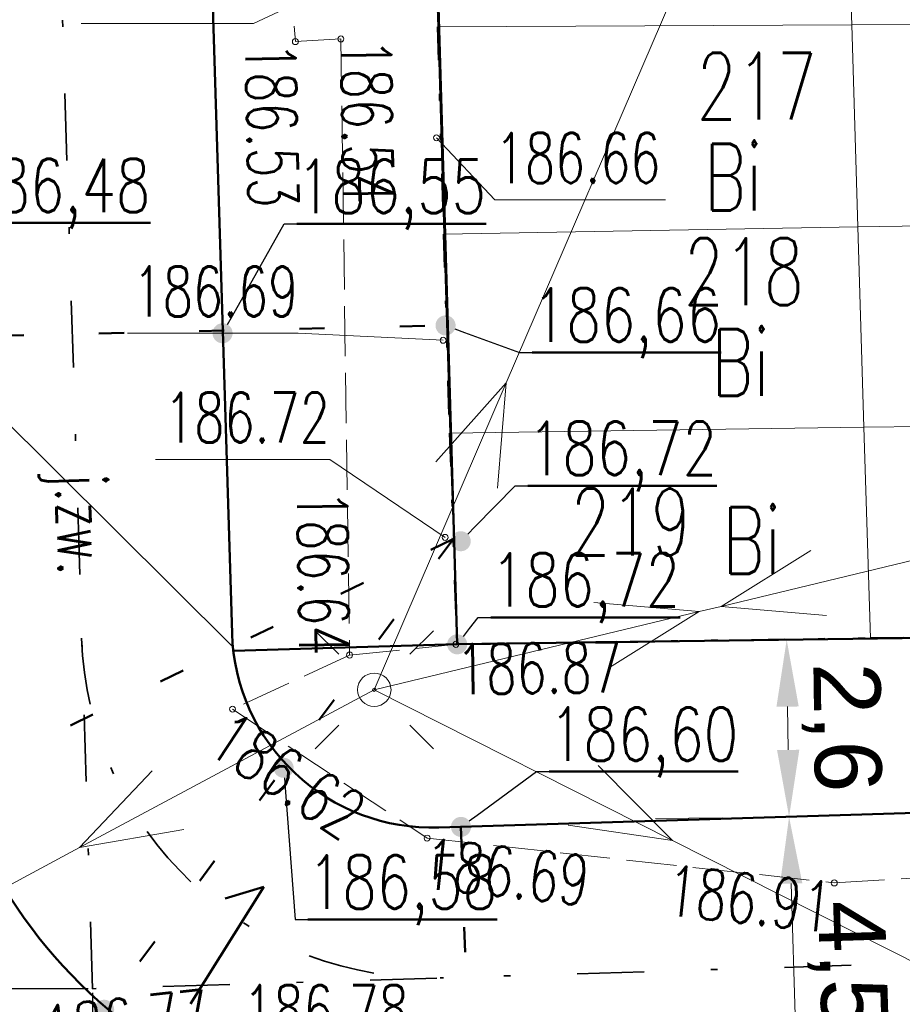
# Model space of a CAD drawing. Header units: metres. Extents: x 0 to 7425707, y -302 to 5720571.
# Tile 28 of 50: x 7425311 to 7425325, y 5720464 to 5720479. Entities that reach past the tile are written whole.
import ezdxf
from ezdxf import colors
from ezdxf.entities.mleader import LeaderData, LeaderLine
from ezdxf.enums import TextEntityAlignment as Align
from ezdxf.math import Vec2, Vec3

# ---------------------------------------------------------------- set-up
doc = ezdxf.new("R2010")
doc.units = ezdxf.units.M
doc.header["$LTSCALE"] = 0.5
doc.header["$PDMODE"] = 33
doc.header["$PDSIZE"] = 0.3
for name, pattern in [('1', [0]), ('13', [4, 1, -1, 0, -1, 0, -1]), ('1_12', [3, 1, -1, 0, -1]), ('1_EGBU_A', [0]), ('1_OTKJ', [2, 1.5, -0.5]), ('1_OTKU', [2, 1.5, -0.5]), ('1_SUEP_A', [0]), ('EGBB02', [2, 0.5, -1.5])]:
    doc.linetypes.add(name, pattern=pattern)
doc.layers.get('0').update_dxf_attribs({"color": 250, "linetype": 'CONTINUOUS', "lineweight": 100})
doc.layers.get('Defpoints').update_dxf_attribs({"linetype": 'CONTINUOUS'})
for name, color, linetype, lineweight in [('DZIALKI_L_0', 7, '1', 18), ('EGBB_L_0', 7, '1_EGBU_A', 50), ('granica_PD', 6, '13', 50), ('H_WJAZDY_GARAZ_T_0', 7, 'CONTINUOUS', 18), ('kraweznik', 1, '1', 50), ('NUMERY_DZIALEK_T_0', 7, 'CONTINUOUS', 18), ('OTK_E_T_0', 7, 'CONTINUOUS', 0), ('OTK_L_0', 7, '1_OTKJ', 18), ('OTK_L_4', 7, '1_OTKU', 18), ('OTR_T_0', 7, 'CONTINUOUS', 18), ('SUE_T_3', 7, 'CONTINUOUS', 18), ('SUE_T_3_T_0', 7, 'CONTINUOUS', 18), ('SUEP_L_0', 1, '1_SUEP_A', 18), ('SUP_T_2', 7, 'CONTINUOUS', 18)]:
    doc.layers.add(name, color=color, linetype=linetype, lineweight=lineweight)
doc.layers.add('NUMERY_UZYTKOW_T_0', color=7, linetype='CONTINUOUS', lineweight=18, true_color=0x008000)
doc.styles.add('PZT_1_500', font='arial.ttf')
doc.styles.get("Standard").update_dxf_attribs({"font": 'Simplex.SHX', "width": 0.75})
doc.dimstyles.new('PZT_1_500', dxfattribs={"dimtxt": 1, "dimasz": 1, "dimexe": 1, "dimexo": 2, "dimgap": 0.2, "dimtad": 1, "dimdec": 1, "dimzin": 1, "dimtxsty": 'PZT_1_500', "dimcen": 2.5, "dimclrd": 3, "dimclre": 3, "dimclrt": 3, "dimazin": 0, "dimtfac": 1, "dimtdec": 1, "dimtmove": 0, "dimatfit": 3, "dimfxl": 1, "dimfxlon": 1, "dimlwd": 18, "dimlwe": 18, "dimarcsym": 0})
doc.dimstyles.get("Standard").update_dxf_attribs({"dimtxt": 1, "dimasz": 1, "dimexe": 1, "dimexo": 1, "dimgap": 1, "dimtad": 1, "dimtxsty": 'Standard', "dimcen": 2.5, "dimadec": 0, "dimazin": 0, "dimtfac": 1, "dimtmove": 0, "dimatfit": 3, "dimfxl": 1, "dimarcsym": 0})

# ---------------------------------------------------------------- blocks, each defined once
blk = doc.blocks.new('1_OTRS')
at = {"linetype": 'Continuous'}
blk.add_circle((0, 0), 0.045, dxfattribs=at)
blk = doc.blocks.new('1_SUPP')
at = {"linetype": 'Continuous'}
blk.add_circle((0, 0), 0.25, dxfattribs=at)
blk = doc.blocks.new('1_SUEO_W')
at = {"linetype": 'Continuous'}
for p, q in [((-0.53035, 0.53035), (-0.8839, 0.8839)), ((0.53035, 0.53035), (0.8839, 0.8839)), ((-0.53035, -0.53035), (-0.8839, -0.8839)), ((0.53035, -0.53035), (0.8839, -0.8839))]:
    blk.add_line(p, q, dxfattribs=at)
blk.add_circle((0, 0), 0.025, dxfattribs=at)
blk = doc.blocks.new('*D863')
at = {"layer": 'Defpoints', "color": 0, "linetype": 'Continuous'}
for p in [(7425372.554, 5720507.935), (7425388.546, 5720507.922), (0, 0)]:
    blk.add_point(p, dxfattribs=at)
at = {"layer": 'kraweznik', "color": 0, "linetype": '1', "lineweight": -2}
for p, q in [((7425372.617, 5720507.935), (7425385.346, 5720507.935)), ((7425385.346, 5720507.935), (7425386.946, 5720507.922)), ((7425386.946, 5720507.922), (7425388.546, 5720507.922))]:
    blk.add_line(p, q, dxfattribs=at)
at = {"layer": 'kraweznik', "color": 0, "linetype": 'Continuous', "lineweight": 18, "insert": (7425391.278, 5720507.922), "char_height": 0.8, "attachment_point": 5}
blk.add_mtext('\\A1;5720507.94', dxfattribs=at)
blk = doc.blocks.new('*D859')
at = {"layer": 'Defpoints', "color": 0, "linetype": 'Continuous'}
for p in [(7425306.251, 5720539.77), (7425315.078, 5720539.753), (0, 0)]:
    blk.add_point(p, dxfattribs=at)
at = {"layer": 'kraweznik', "color": 0, "linetype": '1', "lineweight": -2}
for p, q in [((7425307.851, 5720539.77), (7425306.251, 5720539.77)), ((7425309.451, 5720539.753), (7425307.851, 5720539.77)), ((7425315.015, 5720539.753), (7425309.451, 5720539.753))]:
    blk.add_line(p, q, dxfattribs=at)
at = {"layer": 'kraweznik', "color": 0, "linetype": 'Continuous', "lineweight": 18, "insert": (7425303.532, 5720539.77), "char_height": 0.8, "attachment_point": 5}
blk.add_mtext('\\A1;5720539.75', dxfattribs=at)
blk = doc.blocks.new('*D862')
at = {"layer": 'Defpoints', "color": 0, "linetype": 'Continuous'}
for p in [(7425372.559, 5720507.933), (7425372.582, 5720499.481), (0, 0)]:
    blk.add_point(p, dxfattribs=at)
at = {"layer": 'kraweznik', "color": 0, "linetype": '1', "lineweight": -2}
for p, q in [((7425372.559, 5720507.87), (7425372.559, 5720502.681)), ((7425372.559, 5720502.681), (7425372.582, 5720501.081)), ((7425372.582, 5720501.081), (7425372.582, 5720499.481))]:
    blk.add_line(p, q, dxfattribs=at)
at = {"layer": 'kraweznik', "color": 0, "linetype": 'Continuous', "lineweight": 18, "insert": (7425372.582, 5720496.776), "char_height": 0.8, "attachment_point": 5, "rotation": 90}
blk.add_mtext('\\A1;7425372.56', dxfattribs=at)
blk = doc.blocks.new('*D858')
at = {"layer": 'Defpoints', "color": 0, "linetype": 'Continuous'}
for p in [(7425313.97, 5720548.332), (7425315.075, 5720539.82), (0, 0)]:
    blk.add_point(p, dxfattribs=at)
at = {"layer": 'kraweznik', "color": 0, "linetype": '1', "lineweight": -2}
for p, q in [((7425313.97, 5720546.732), (7425313.97, 5720548.332)), ((7425315.075, 5720545.132), (7425313.97, 5720546.732)), ((7425315.075, 5720539.883), (7425315.075, 5720545.132))]:
    blk.add_line(p, q, dxfattribs=at)
at = {"layer": 'kraweznik', "color": 0, "linetype": 'Continuous', "lineweight": 18, "insert": (7425313.97, 5720550.993), "char_height": 0.8, "attachment_point": 5, "rotation": 90}
blk.add_mtext('\\A1;7425315.08', dxfattribs=at)
blk = doc.blocks.new('*D857')
at = {"layer": 'Defpoints', "color": 0, "linetype": 'Continuous'}
for p in [(7425346.473, 5720546.48), (7425346.452, 5720522.385), (0, 0)]:
    blk.add_point(p, dxfattribs=at)
at = {"layer": 'kraweznik', "color": 0, "linetype": '1', "lineweight": -2}
for p, q in [((7425346.473, 5720544.88), (7425346.473, 5720546.48)), ((7425346.452, 5720543.28), (7425346.473, 5720544.88)), ((7425346.452, 5720522.448), (7425346.452, 5720543.28))]:
    blk.add_line(p, q, dxfattribs=at)
at = {"layer": 'kraweznik', "color": 0, "linetype": 'Continuous', "lineweight": 18, "insert": (7425346.473, 5720549.199), "char_height": 0.8, "attachment_point": 5, "rotation": 90}
blk.add_mtext('\\A1;7425346.45', dxfattribs=at)
blk = doc.blocks.new('*D860')
at = {"layer": 'Defpoints', "color": 0, "linetype": 'Continuous'}
for p in [(7425356.387, 5720540.25), (7425356.379, 5720516.89), (0, 0)]:
    blk.add_point(p, dxfattribs=at)
at = {"layer": 'kraweznik', "color": 0, "linetype": '1', "lineweight": -2}
for p, q in [((7425356.387, 5720538.65), (7425356.387, 5720540.25)), ((7425356.379, 5720537.05), (7425356.387, 5720538.65)), ((7425356.379, 5720516.952), (7425356.379, 5720537.05))]:
    blk.add_line(p, q, dxfattribs=at)
at = {"layer": 'kraweznik', "color": 0, "linetype": 'Continuous', "lineweight": 18, "insert": (7425356.387, 5720542.969), "char_height": 0.8, "attachment_point": 5, "rotation": 90}
blk.add_mtext('\\A1;7425356.38', dxfattribs=at)
blk = doc.blocks.new('*D861')
at = {"layer": 'Defpoints', "color": 0, "linetype": 'Continuous'}
for p in [(7425356.379, 5720516.89), (7425370.755, 5720516.917), (0, 0)]:
    blk.add_point(p, dxfattribs=at)
at = {"layer": 'kraweznik', "color": 0, "linetype": '1', "lineweight": -2}
for p, q in [((7425356.441, 5720516.89), (7425367.555, 5720516.89)), ((7425367.555, 5720516.89), (7425369.155, 5720516.917)), ((7425369.155, 5720516.917), (7425370.755, 5720516.917))]:
    blk.add_line(p, q, dxfattribs=at)
at = {"layer": 'kraweznik', "color": 0, "linetype": 'Continuous', "lineweight": 18, "insert": (7425373.402, 5720516.917), "char_height": 0.8, "attachment_point": 5}
blk.add_mtext('\\A1;5720516.89', dxfattribs=at)
blk = doc.blocks.new('*D864')
at = {"layer": 'Defpoints', "color": 0, "linetype": 'Continuous'}
for p in [(7425346.452, 5720522.385), (7425363.296, 5720522.396), (0, 0)]:
    blk.add_point(p, dxfattribs=at)
at = {"layer": 'kraweznik', "color": 0, "linetype": '1', "lineweight": -2}
for p, q in [((7425346.514, 5720522.385), (7425360.096, 5720522.385)), ((7425360.096, 5720522.385), (7425361.696, 5720522.396)), ((7425361.696, 5720522.396), (7425363.296, 5720522.396))]:
    blk.add_line(p, q, dxfattribs=at)
at = {"layer": 'kraweznik', "color": 0, "linetype": 'Continuous', "lineweight": 18, "insert": (7425366, 5720522.396), "char_height": 0.8, "attachment_point": 5}
blk.add_mtext('\\A1;5720522.39', dxfattribs=at)
blk = doc.blocks.new('*D869')
at = {"layer": 'Defpoints', "color": 0, "linetype": 'Continuous'}
for p in [(7425336.114, 5720464.764), (7425336.129, 5720452.838), (0, 0)]:
    blk.add_point(p, dxfattribs=at)
at = {"layer": 'kraweznik', "color": 0, "linetype": '1', "lineweight": -2}
for p, q in [((7425336.114, 5720464.702), (7425336.114, 5720456.038)), ((7425336.114, 5720456.038), (7425336.129, 5720454.438)), ((7425336.129, 5720454.438), (7425336.129, 5720452.838))]:
    blk.add_line(p, q, dxfattribs=at)
at = {"layer": 'kraweznik', "color": 0, "linetype": 'Continuous', "lineweight": 18, "insert": (7425336.129, 5720450.305), "char_height": 0.8, "attachment_point": 5, "rotation": 90}
blk.add_mtext('\\A1;7425336.11', dxfattribs=at)
blk = doc.blocks.new('*D870')
at = {"layer": 'Defpoints', "color": 0, "linetype": 'Continuous'}
for p in [(7425312.536, 5720464.037), (7425312.512, 5720452.345), (0, 0)]:
    blk.add_point(p, dxfattribs=at)
at = {"layer": 'kraweznik', "color": 0, "linetype": '1', "lineweight": -2}
for p, q in [((7425312.536, 5720463.974), (7425312.536, 5720455.545)), ((7425312.536, 5720455.545), (7425312.512, 5720453.945)), ((7425312.512, 5720453.945), (7425312.512, 5720452.345))]:
    blk.add_line(p, q, dxfattribs=at)
at = {"layer": 'kraweznik', "color": 0, "linetype": 'Continuous', "lineweight": 18, "insert": (7425312.512, 5720449.67), "char_height": 0.8, "attachment_point": 5, "rotation": 90}
blk.add_mtext('\\A1;7425312.54', dxfattribs=at)
blk = doc.blocks.new('*D871')
at = {"layer": 'Defpoints', "color": 0, "linetype": 'Continuous'}
for p in [(7425298.684, 5720464.072), (7425312.536, 5720464.037), (0, 0)]:
    blk.add_point(p, dxfattribs=at)
at = {"layer": 'kraweznik', "color": 0, "linetype": '1', "lineweight": -2}
for p, q in [((7425300.284, 5720464.072), (7425298.684, 5720464.072)), ((7425301.884, 5720464.037), (7425300.284, 5720464.072)), ((7425312.473, 5720464.037), (7425301.884, 5720464.037))]:
    blk.add_line(p, q, dxfattribs=at)
at = {"layer": 'kraweznik', "color": 0, "linetype": 'Continuous', "lineweight": 18, "insert": (7425295.951, 5720464.072), "char_height": 0.8, "attachment_point": 5}
blk.add_mtext('\\A1;5720464.04', dxfattribs=at)
blk = doc.blocks.new('*D872')
at = {"layer": 'Defpoints', "color": 0, "linetype": 'Continuous'}
for p in [(7425376.737, 5720465.474), (7425357.967, 5720465.439), (0, 0)]:
    blk.add_point(p, dxfattribs=at)
at = {"layer": 'kraweznik', "color": 0, "linetype": '1', "lineweight": -2}
for p, q in [((7425373.537, 5720465.439), (7425375.137, 5720465.474)), ((7425375.137, 5720465.474), (7425376.737, 5720465.474)), ((7425358.029, 5720465.439), (7425373.537, 5720465.439))]:
    blk.add_line(p, q, dxfattribs=at)
at = {"layer": 'kraweznik', "color": 0, "linetype": 'Continuous', "lineweight": 18, "insert": (7425379.47, 5720465.474), "char_height": 0.8, "attachment_point": 5}
blk.add_mtext('\\A1;5720465.44', dxfattribs=at)
blk = doc.blocks.new('*D873')
at = {"layer": 'Defpoints', "color": 0, "linetype": 'Continuous'}
for p in [(7425357.967, 5720465.439), (7425357.974, 5720452.683), (0, 0)]:
    blk.add_point(p, dxfattribs=at)
at = {"layer": 'kraweznik', "color": 0, "linetype": '1', "lineweight": -2}
for p, q in [((7425357.967, 5720465.376), (7425357.967, 5720455.883)), ((7425357.967, 5720455.883), (7425357.974, 5720454.283)), ((7425357.974, 5720454.283), (7425357.974, 5720452.683))]:
    blk.add_line(p, q, dxfattribs=at)
at = {"layer": 'kraweznik', "color": 0, "linetype": 'Continuous', "lineweight": 18, "insert": (7425357.974, 5720449.964), "char_height": 0.8, "attachment_point": 5, "rotation": 90}
blk.add_mtext('\\A1;7425357.97', dxfattribs=at)
blk = doc.blocks.new('*D876')
at = {"layer": 'Defpoints', "color": 0, "linetype": 'Continuous'}
for p in [(7425336.114, 5720464.764), (7425332.225, 5720463.807), (0, 0)]:
    blk.add_point(p, dxfattribs=at)
at = {"layer": 'kraweznik', "color": 0, "linetype": '1', "lineweight": -2}
for p, q in [((7425334.514, 5720464.764), (7425333.825, 5720463.807)), ((7425336.052, 5720464.764), (7425334.514, 5720464.764)), ((7425333.825, 5720463.807), (7425332.225, 5720463.807))]:
    blk.add_line(p, q, dxfattribs=at)
at = {"layer": 'kraweznik', "color": 0, "linetype": 'Continuous', "lineweight": 18, "insert": (7425329.521, 5720463.807), "char_height": 0.8, "attachment_point": 5}
blk.add_mtext('\\A1;5720464.76', dxfattribs=at)
blk = doc.blocks.new('*D879')
at = {"layer": 'Defpoints', "color": 0, "linetype": 'Continuous'}
for p in [(7425334.975, 5720501.654), (7425325.676, 5720501.48), (0, 0)]:
    blk.add_point(p, dxfattribs=at)
at = {"layer": 'kraweznik', "color": 0, "linetype": '1', "lineweight": -2}
for p, q in [((7425328.876, 5720501.654), (7425327.276, 5720501.48)), ((7425334.913, 5720501.654), (7425328.876, 5720501.654)), ((7425327.276, 5720501.48), (7425325.676, 5720501.48))]:
    blk.add_line(p, q, dxfattribs=at)
at = {"layer": 'kraweznik', "color": 0, "linetype": 'Continuous', "lineweight": 18, "insert": (7425323.015, 5720501.48), "char_height": 0.8, "attachment_point": 5}
blk.add_mtext('\\A1;5720501.65', dxfattribs=at)
blk = doc.blocks.new('*D880')
at = {"layer": 'Defpoints', "color": 0, "linetype": 'Continuous'}
for p in [(7425335.051, 5720552.379), (7425334.975, 5720501.654), (0, 0)]:
    blk.add_point(p, dxfattribs=at)
at = {"layer": 'kraweznik', "color": 0, "linetype": '1', "lineweight": -2}
for p, q in [((7425335.051, 5720550.779), (7425335.051, 5720552.379)), ((7425334.975, 5720549.179), (7425335.051, 5720550.779)), ((7425334.975, 5720501.716), (7425334.975, 5720549.179))]:
    blk.add_line(p, q, dxfattribs=at)
at = {"layer": 'kraweznik', "color": 0, "linetype": 'Continuous', "lineweight": 18, "insert": (7425335.051, 5720555.098), "char_height": 0.8, "attachment_point": 5, "rotation": 90}
blk.add_mtext('\\A1;7425334.98', dxfattribs=at)
blk = doc.blocks.new('*D881')
at = {"layer": 'Defpoints', "color": 0, "linetype": 'Continuous'}
for p in [(7425329.518, 5720503.859), (7425335.962, 5720503.437), (0, 0)]:
    blk.add_point(p, dxfattribs=at)
at = {"layer": 'kraweznik', "color": 0, "linetype": '1', "lineweight": -2}
for p, q in [((7425331.118, 5720503.859), (7425329.518, 5720503.859)), ((7425332.718, 5720503.437), (7425331.118, 5720503.859)), ((7425335.9, 5720503.437), (7425332.718, 5720503.437))]:
    blk.add_line(p, q, dxfattribs=at)
at = {"layer": 'kraweznik', "color": 0, "linetype": 'Continuous', "lineweight": 18, "insert": (7425326.785, 5720503.859), "char_height": 0.8, "attachment_point": 5}
blk.add_mtext('\\A1;5720503.44', dxfattribs=at)
blk = doc.blocks.new('*D882')
at = {"layer": 'Defpoints', "color": 0, "linetype": 'Continuous'}
for p in [(7425336.102, 5720552.229), (7425335.962, 5720503.437), (0, 0)]:
    blk.add_point(p, dxfattribs=at)
at = {"layer": 'kraweznik', "color": 0, "linetype": '1', "lineweight": -2}
for p, q in [((7425336.102, 5720550.629), (7425336.102, 5720552.229)), ((7425335.962, 5720549.029), (7425336.102, 5720550.629)), ((7425335.962, 5720503.499), (7425335.962, 5720549.029))]:
    blk.add_line(p, q, dxfattribs=at)
at = {"layer": 'kraweznik', "color": 0, "linetype": 'Continuous', "lineweight": 18, "insert": (7425336.102, 5720554.933), "char_height": 0.8, "attachment_point": 5, "rotation": 90}
blk.add_mtext('\\A1;7425335.96', dxfattribs=at)
blk = doc.blocks.new('_Dot')
at = {"color": 0, "linetype": 'ByBlock', "lineweight": -2, "transparency": 16777216}
blk.add_line((-0.5, 0), (-1, 0), dxfattribs=at)
at = {"color": 0, "linetype": 'ByBlock', "transparency": 16777216, "const_width": 0.5}
blk.add_lwpolyline([(-0.25, 0, 1), (0.25, 0, 1)], format="xyb", close=True, dxfattribs=at)
blk = doc.blocks.new('*D933')
at = {"layer": 'Defpoints', "color": 0, "linetype": 'Continuous'}
for p in [(7425322.954, 5720466.609), (7425323.093, 5720462.111), (7425323.093, 5720462.111)]:
    blk.add_point(p, dxfattribs=at)
at = {"layer": 'kraweznik', "color": 3, "linetype": 'Continuous', "lineweight": 18}
for p, q in [((7425324.953, 5720466.671), (7425323.954, 5720466.64)), ((7425322.985, 5720465.61), (7425323.062, 5720463.111)), ((7425325.092, 5720462.173), (7425324.093, 5720462.142))]:
    blk.add_line(p, q, dxfattribs=at)
at = {"layer": 'kraweznik', "color": 3, "linetype": 'Continuous'}
for points in [[(7425323.152, 5720465.615), (7425322.819, 5720465.605), (7425322.954, 5720466.609)], [(7425322.896, 5720463.106), (7425323.229, 5720463.116), (7425323.093, 5720462.111)]]:
    blk.add_solid(points, dxfattribs=at)
at = {"layer": 'kraweznik', "color": 3, "linetype": 'Continuous', "insert": (7425323.822, 5720464.385), "char_height": 1, "attachment_point": 5, "rotation": 271.7678, "style": 'PZT_1_500'}
blk.add_mtext('4,5', dxfattribs=at)
blk = doc.blocks.new('*D934')
at = {"layer": 'Defpoints', "color": 0, "linetype": 'Continuous'}
for p in [(7425322.918, 5720469.258), (7425322.918, 5720469.258), (7425322.954, 5720466.609)]:
    blk.add_point(p, dxfattribs=at)
at = {"layer": 'kraweznik', "color": 3, "linetype": 'Continuous', "lineweight": 18}
for p, q in [((7425320.918, 5720469.23), (7425321.918, 5720469.244)), ((7425322.94, 5720467.609), (7425322.932, 5720468.258)), ((7425320.954, 5720466.582), (7425321.954, 5720466.596))]:
    blk.add_line(p, q, dxfattribs=at)
at = {"layer": 'kraweznik', "color": 3, "linetype": 'Continuous'}
for points in [[(7425323.098, 5720468.26), (7425322.765, 5720468.256), (7425322.918, 5720469.258)], [(7425322.774, 5720467.607), (7425323.107, 5720467.612), (7425322.954, 5720466.609)]]:
    blk.add_solid(points, dxfattribs=at)
at = {"layer": 'kraweznik', "color": 3, "linetype": 'Continuous', "insert": (7425323.737, 5720467.945), "char_height": 1, "attachment_point": 5, "rotation": 270.7899, "style": 'PZT_1_500'}
blk.add_mtext('2,6', dxfattribs=at)
blk = doc.blocks.new('*D1088')
at = {"layer": 'Defpoints', "color": 0, "linetype": 'Continuous'}
for p in [(7425420.151, 5720542.229), (7425416.228, 5720541.21), (1199865.73, 924384.672)]:
    blk.add_point(p, dxfattribs=at)
at = {"layer": 'kraweznik', "color": 0, "linetype": '1', "lineweight": -2}
for p, q in [((7425417.828, 5720541.21), (7425418.551, 5720542.229)), ((7425418.551, 5720542.229), (7425420.151, 5720542.229)), ((7425416.29, 5720541.21), (7425417.828, 5720541.21))]:
    blk.add_line(p, q, dxfattribs=at)
at = {"layer": 'kraweznik', "color": 0, "linetype": 'Continuous', "lineweight": 18, "insert": (7425422.441, 5720542.229), "char_height": 0.8, "attachment_point": 5}
blk.add_mtext('\\A1;\\A1;00000000', dxfattribs=at)

msp = doc.modelspace()

# ---------------------------------------------------------------- linework, layer by layer
at = {"layer": 'DZIALKI_L_0', "linetype": '1'}
for p, q in [((7425317.6, 5720481.38), (7425317.7, 5720478.43)), ((7425323.79, 5720481.43), (7425323.89, 5720478.46)), ((7425317.7, 5720478.43), (7425323.89, 5720478.46)), ((7425317.7, 5720478.43), (7425317.79, 5720475.33)), ((7425323.89, 5720478.46), (7425330.05, 5720478.48)), ((7425323.89, 5720478.46), (7425323.98, 5720475.44)), ((7425323.98, 5720475.44), (7425330.13, 5720475.53)), ((7425317.79, 5720475.33), (7425323.98, 5720475.44)), ((7425317.79, 5720475.33), (7425317.88, 5720472.35)), ((7425323.98, 5720475.44), (7425324.07, 5720472.44)), ((7425317.88, 5720472.35), (7425324.07, 5720472.44)), ((7425324.07, 5720472.44), (7425330.22, 5720472.51)), ((7425324.07, 5720472.44), (7425324.17, 5720469.28)), ((7425317.88, 5720472.35), (7425317.99, 5720469.19)), ((7425317.99, 5720469.19), (7425324.17, 5720469.28)), ((7425324.17, 5720469.28), (7425330.32, 5720469.36))]:
    msp.add_line(p, q, dxfattribs=at)
at = {"layer": 'EGBB_L_0', "linetype": '1_EGBU_A'}
for p, q in [((7425317.364, 5720490.673), (7425317.99, 5720469.19)), ((7425317.99, 5720469.19), (7425330.32, 5720469.36))]:
    msp.add_line(p, q, dxfattribs=at)
at = {"layer": 'granica_PD'}
msp.add_lwpolyline([(7425317.6, 5720481.38), (7425317.7, 5720478.43), (7425317.79, 5720475.33), (7425317.88, 5720472.35), (7425317.99, 5720469.19), (7425324.17, 5720469.28), (7425330.32, 5720469.36), (7425330.22, 5720472.51), (7425330.13, 5720475.53), (7425330.05, 5720478.48), (7425329.95, 5720481.46)], dxfattribs=at)
at = {"layer": 'H_WJAZDY_GARAZ_T_0', "linetype": 'Continuous'}
for p, q in [((7425317.55, 5720479.71), (7425314.946, 5720478.479)), ((7425312.368, 5720478.479), (7425314.946, 5720478.479)), ((7425317.68, 5720476.77), (7425318.554, 5720475.843)), ((7425318.554, 5720475.843), (7425321.105, 5720475.843)), ((7425313.061, 5720473.845), (7425315.612, 5720473.845)), ((7425317.78, 5720473.74), (7425315.612, 5720473.845)), ((7425313.478, 5720471.958), (7425316.084, 5720471.958)), ((7425317.81, 5720470.79), (7425316.084, 5720471.958))]:
    msp.add_line(p, q, dxfattribs=at)
at = {"layer": 'kraweznik', "linetype": '1_12', "lineweight": 35, "ltscale": 2}
for p, q in [((7425312.536, 5720464.037), (7425311.343, 5720502.677)), ((7425357.967, 5720465.439), (7425312.536, 5720464.037))]:
    msp.add_line(p, q, dxfattribs=at)
at = {"layer": 'kraweznik', "color": 4, "linetype": 'Continuous'}
for p, q in [((7425314.623, 5720469.354), (7425313.754, 5720497.499)), ((7425314.642, 5720469.092), (7425317.99, 5720469.19)), ((7425330.797, 5720466.851), (7425317.714, 5720466.448))]:
    msp.add_line(p, q, dxfattribs=at)
at = {"layer": 'kraweznik', "color": 5, "linetype": 'EGBB02', "ltscale": 1.5}
for p, q in [((7425306.634, 5720473.7), (7425317.816, 5720473.962)), ((7425317.935, 5720470.77), (7425306.743, 5720465.308)), ((7425317.935, 5720470.77), (7425309.364, 5720459.208)), ((7425318.046, 5720466.458), (7425318.272, 5720459.496))]:
    msp.add_line(p, q, dxfattribs=at)
at = {"layer": 'kraweznik', "color": 150, "linetype": 'Continuous', "lineweight": 35, "true_color": 0x2495ff}
msp.add_line((7425309.981, 5720473.779), (7425314.627, 5720469.156), dxfattribs=at)
at = {"layer": 'kraweznik', "color": 150, "linetype": 'Continuous', "true_color": 0x2495ff}
for p, q in [((7425314, 5720463.809), (7425315.1, 5720465.561)), ((7425315.1, 5720465.561), (7425314.522, 5720465.387))]:
    msp.add_line(p, q, dxfattribs=at)
at = {"layer": 'kraweznik', "linetype": '1_12', "lineweight": 35, "ltscale": 2}
msp.add_arc((7425317.621, 5720469.446), 5.25, 181.7678, 271.7678, dxfattribs=at)
at = {"layer": 'kraweznik', "color": 4, "linetype": 'Continuous'}
for radius in [3, 7.5]:
    msp.add_arc((7425317.621, 5720469.446), radius, 181.7678, 271.7678, dxfattribs=at)
at = {"layer": 'OTK_L_0', "linetype": '1_OTKJ'}
for p, q in [((7425315.3, 5720481.43), (7425315.57, 5720478.21)), ((7425315.57, 5720478.21), (7425316.25, 5720478.25)), ((7425316.25, 5720478.25), (7425316.38, 5720469.03)), ((7425316.38, 5720469.03), (7425314.63, 5720468.22)), ((7425314.63, 5720468.22), (7425317.54, 5720466.29)), ((7425317.54, 5720466.29), (7425323.63, 5720465.62)), ((7425323.63, 5720465.62), (7425328.67, 5720465.93))]:
    msp.add_line(p, q, dxfattribs=at)
at = {"layer": 'OTK_L_4', "linetype": '1_OTKU'}
for p, q in [((7425317.99, 5720469.19), (7425317.462, 5720487.32)), ((7425315.3, 5720481.43), (7425315.57, 5720478.21)), ((7425315.57, 5720478.21), (7425316.25, 5720478.25)), ((7425316.25, 5720478.25), (7425316.38, 5720469.03)), ((7425316.38, 5720469.03), (7425317.99, 5720469.19))]:
    msp.add_line(p, q, dxfattribs=at)
at = {"layer": 'SUEP_L_0', "linetype": '1_SUEP_A'}
for p, q in [((7425318.724, 5720473.104), (7425322.673, 5720482.291)), ((7425316.75, 5720468.51), (7425318.724, 5720473.104)), ((7425317.673, 5720471.923), (7425318.724, 5720473.104)), ((7425318.724, 5720473.104), (7425318.591, 5720471.528)), ((7425321.938, 5720469.758), (7425326.799, 5720470.927)), ((7425323.279, 5720470.594), (7425321.938, 5720469.758)), ((7425320.036, 5720469.814), (7425321.611, 5720469.679)), ((7425321.611, 5720469.679), (7425321.938, 5720469.758)), ((7425321.938, 5720469.758), (7425323.513, 5720469.622)), ((7425316.75, 5720468.51), (7425321.611, 5720469.679)), ((7425321.611, 5720469.679), (7425320.27, 5720468.842)), ((7425316.75, 5720468.51), (7425312.342, 5720466.151)), ((7425316.75, 5720468.51), (7425321.212, 5720466.255)), ((7425320.099, 5720467.378), (7425321.212, 5720466.255)), ((7425312.342, 5720466.151), (7425313.428, 5720467.299)), ((7425321.212, 5720466.255), (7425319.648, 5720466.485)), ((7425313.9, 5720466.418), (7425312.342, 5720466.151)), ((7425321.212, 5720466.255), (7425331.042, 5720461.287)), ((7425312.342, 5720466.151), (7425310.867, 5720465.361))]:
    msp.add_line(p, q, dxfattribs=at)

# ---------------------------------------------------------------- block references
at = {"layer": 'H_WJAZDY_GARAZ_T_0'}
for p in [(7425317.68, 5720476.77), (7425317.78, 5720473.74), (7425317.81, 5720470.79)]:
    msp.add_blockref('1_OTRS', p, dxfattribs=at)
at = {"layer": 'OTR_T_0'}
for p in [(7425316.25, 5720478.25), (7425315.57, 5720478.21), (7425317.97, 5720469.19), (7425316.38, 5720469.03), (7425314.63, 5720468.22), (7425317.54, 5720466.29), (7425323.63, 5720465.62)]:
    msp.add_blockref('1_OTRS', p, dxfattribs=at)
at = {"layer": 'SUE_T_3'}
msp.add_blockref('1_SUPP', (7425316.75, 5720468.51), dxfattribs=at)
at = {"layer": 'SUE_T_3_T_0'}
msp.add_blockref('1_SUEO_W', (7425316.75, 5720468.51), dxfattribs=at)
at = {"layer": 'SUP_T_2'}
msp.add_blockref('1_SUPP', (7425316.75, 5720468.51), dxfattribs=at)

# ---------------------------------------------------------------- texts
at = {"layer": 'H_WJAZDY_GARAZ_T_0', "width": 0.7}
msp.add_text('186.66', height=0.75, dxfattribs=at).set_placement((7425318.554, 5720476.843), align=Align.TOP_LEFT)
for s, p in [('186.69', (7425315.612, 5720474.845)), ('186.72', (7425316.084, 5720472.958))]:
    msp.add_text(s, height=0.75, dxfattribs=at).set_placement(p, align=Align.TOP_RIGHT)
at = {"layer": 'NUMERY_DZIALEK_T_0', "width": 0.7}
for s, p in [('217', (7425321.571, 5720478.042)), ('218', (7425321.377, 5720475.267)), ('219', (7425319.684, 5720471.521))]:
    msp.add_text(s, height=1, dxfattribs=at).set_placement(p, align=Align.TOP_LEFT)
at = {"layer": 'NUMERY_UZYTKOW_T_0', "width": 0.7}
for p in [(7425321.682, 5720476.682), (7425321.793, 5720473.907), (7425321.96, 5720471.243)]:
    msp.add_text('Bi', height=1, dxfattribs=at).set_placement(p, align=Align.TOP_LEFT)
at = {"layer": 'OTK_E_T_0', "lineweight": 9, "width": 0.7}
msp.add_text('j.zw.', height=0.75, rotation=271.7184, dxfattribs=at).set_placement((7425312.272, 5720470.998), align=Align.MIDDLE)
at = {"layer": 'OTR_T_0', "lineweight": 9, "width": 0.7}
for s, rotation, p in [('186.53', 271.1549, (7425315.57, 5720478.21)), ('186.87', 0.7842, (7425317.97, 5720469.19)), ('186.62', 326.4465, (7425314.63, 5720468.22)), ('186.69', 353.7218, (7425317.54, 5720466.29))]:
    msp.add_text(s, height=0.75, rotation=rotation, dxfattribs=at).set_placement(p, align=Align.TOP_LEFT)
for s, rotation, p in [('186.54', 270.8078, (7425316.25, 5720478.25)), ('186.77', 6.2118, (7425311.85, 5720463.02))]:
    msp.add_text(s, height=0.75, rotation=rotation, dxfattribs=at).set_placement(p)
for s, rotation, p in [('186.64', 270.8078, (7425316.38, 5720469.03)), ('186.91', 353.7218, (7425323.63, 5720465.62))]:
    msp.add_text(s, height=0.75, rotation=rotation, dxfattribs=at).set_placement(p, align=Align.TOP_RIGHT)
msp.add_text('186.78', height=0.75, dxfattribs=at).set_placement((7425314.79, 5720463.34))

# ---------------------------------------------------------------- dimensions: what is measured, and where the dimension line sits
at = {"layer": 'kraweznik', "color": 1, "linetype": '1', "lineweight": 18}
for feature_location, offset, dtype, picture, middle in [((7425334.975484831, 5720501.653878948), (0.075181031, 50.725272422), 1, '*D880', (7425335.050665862, 5720555.097722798)), ((7425335.962379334, 5720503.436625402), (0.139382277, 48.79257797), 1, '*D882', (7425336.101761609, 5720554.933489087)), ((7425315.075, 5720539.82), (-1.105430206, 8.511728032), 1, '*D858', (7425313.969569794, 5720550.993156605)), ((7425346.451970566, 5720522.385237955), (0.021037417, 24.094936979), 1, '*D857', (7425346.473007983, 5720549.198746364)), ((7425356.378823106, 5720516.889921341), (0.008152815, 23.360047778), 1, '*D860', (7425356.386975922, 5720542.968540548)), ((7425315.077735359, 5720539.753417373), (-8.826701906, 0.01616815), 0, '*D859', (7425303.532462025, 5720539.769585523)), ((7425346.451970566, 5720522.385237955), (16.843906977, 0.010688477), 0, '*D864', (7425366.000163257, 5720522.395926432)), ((7425356.378823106, 5720516.889921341), (14.375728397, 0.026953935), 0, '*D861', (7425373.40169436, 5720516.916875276)), ((7425372.554372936, 5720507.935444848), (15.991205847, -0.013239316), 0, '*D863', (7425391.278435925, 5720507.922205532)), ((7425372.559194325, 5720507.932775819), (0.022867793, -8.452183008), 1, '*D862', (7425372.582062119, 5720496.776307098)), ((7425335.962379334, 5720503.436625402), (-6.444260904, 0.422139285), 0, '*D881', (7425326.785261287, 5720503.858764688)), ((7425334.975484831, 5720501.653878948), (-9.299056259, -0.173878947), 0, '*D879', (7425323.015000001, 5720501.48)), ((7425357.966834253, 5720465.438905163), (18.770397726, 0.035033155), 0, '*D872', (7425379.470089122, 5720465.473938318)), ((7425357.966834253, 5720465.438905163), (0.007106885, -12.755898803), 1, '*D873', (7425357.973941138, 5720449.964434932)), ((7425336.114060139, 5720464.764429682), (0.014777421, -11.926403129), 1, '*D869', (7425336.128837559, 5720450.30516941)), ((7425336.114060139, 5720464.764429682), (-3.888760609, -0.957561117), 0, '*D876', (7425329.521013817, 5720463.806868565)), ((7425312.535891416, 5720464.036700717), (-13.852339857, 0.03491164), 0, '*D871', (7425295.950694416, 5720464.071612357)), ((7425312.535891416, 5720464.036700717), (-0.02386143, -11.691375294), 1, '*D870', (7425312.512029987, 5720449.669611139))]:
    dim = msp.add_ordinate_dim(feature_location=feature_location, offset=offset, dtype=dtype, origin=(0, 0), dimstyle='Standard', override={"dimtxt": 0.8, "dimasz": 0.8, "dimexe": 0.5, "dimexo": 0.0625, "dimgap": 0.09, "dimtad": 0, "dimzin": 0, "dimdsep": 46, "dimtxsty": 'Standard', "dimcen": 0.09, "dimtdec": 4, "dimtofl": 0, "dimtolj": 1, "dimtzin": 0}, dxfattribs=at)
    dim.commit()
    dim.dimension.update_dxf_attribs({"geometry": picture, "text_midpoint": middle})
dim = msp.add_ordinate_dim(feature_location=(7425416.228, 5720541.21), offset=(3.923, 1.018), dtype=0, origin=(1199865.73, 924384.672), text='\\A1;00000000', dimstyle='Standard', override={"dimtxt": 0.8, "dimasz": 0.8, "dimexe": 0.5, "dimexo": 0.0625, "dimgap": 0.09, "dimtad": 0, "dimzin": 0, "dimdsep": 46, "dimtxsty": 'Standard', "dimcen": 0.09, "dimtdec": 4, "dimtofl": 0, "dimtolj": 1, "dimtzin": 0}, dxfattribs=at)
dim.commit()
dim.dimension.update_dxf_attribs({"geometry": '*D1088', "text_midpoint": (7425422.441, 5720542.229)})
at = {"layer": 'kraweznik', "linetype": 'Continuous'}
for p2, picture, middle in [((7425322.918, 5720469.258), '*D934', (7425323.737, 5720467.945)), ((7425323.093, 5720462.111), '*D933', (7425323.822, 5720464.385))]:
    dim = msp.add_aligned_dim(p1=(7425322.954, 5720466.609), p2=p2, distance=0, dimstyle='PZT_1_500', dxfattribs=at)
    dim.commit()
    dim.dimension.update_dxf_attribs({"geometry": picture, "text_midpoint": middle})

# ---------------------------------------------------------------- leaders
at = {"layer": 'kraweznik', "color": 150, "linetype": 'Continuous', "lineweight": 25, "true_color": 0x2495ff}
ml = msp.add_multileader_mtext('Standard', dxfattribs=at)
ml.set_content('{\\L186,48}', color=(36, 149, 255))
ml.set_leader_properties()
ml.set_arrow_properties(name='DOT')
ml.build(insert=Vec2(0, 0))
ml.multileader.update_dxf_attribs({"text_left_attachment_type": 8, "text_right_attachment_type": 6, "dogleg_length": 0.1, "arrow_head_size": 0.3})
ctx = ml.context
ctx.base_point, ctx.char_height, ctx.arrow_head_size, ctx.landing_gap_size, ctx.plane_origin = Vec3(7425310.482, 5720475.496), 0.8, 0.3, 0.09, Vec3(7425309.981, 5720473.779)
ctx.left_attachment, ctx.right_attachment = 8, 6
notes = []
notes.append((ctx, [(0, (1, 1, 0), (7425310.382, 5720475.496), (1, 0), 0.1, [(0, [(7425309.981, 5720473.779)], 0, [])])]))
ctx.mtext.insert, ctx.mtext.flow_direction = Vec3(7425310.572, 5720476.456), 5
ml = msp.add_multileader_mtext('Standard', dxfattribs=at)
ml.set_content('{\\L186,55}', color=(36, 149, 255))
ml.set_leader_properties()
ml.set_arrow_properties(name='DOT')
ml.build(insert=Vec2(0, 0))
ml.multileader.update_dxf_attribs({"text_left_attachment_type": 8, "text_right_attachment_type": 6, "dogleg_length": 0.1, "arrow_head_size": 0.3})
ctx = ml.context
ctx.base_point, ctx.char_height, ctx.arrow_head_size, ctx.landing_gap_size, ctx.plane_origin = Vec3(7425315.503, 5720475.483), 0.8, 0.3, 0.09, Vec3(7425314.481, 5720473.845)
ctx.left_attachment, ctx.right_attachment = 8, 6
notes.append((ctx, [(0, (1, 1, 0), (7425315.403, 5720475.483), (1, 0), 0.1, [(0, [(7425314.481, 5720473.845)], 0, [])])]))
ctx.mtext.insert, ctx.mtext.flow_direction = Vec3(7425315.593, 5720476.443), 5
ml = msp.add_multileader_mtext('Standard', dxfattribs=at)
ml.set_content('{\\L186,66}', color=(36, 149, 255))
ml.set_leader_properties()
ml.set_arrow_properties(name='DOT')
ml.build(insert=Vec2(0, 0))
ml.multileader.update_dxf_attribs({"text_left_attachment_type": 8, "text_right_attachment_type": 6, "dogleg_length": 0.1, "arrow_head_size": 0.3})
ctx = ml.context
ctx.base_point, ctx.char_height, ctx.arrow_head_size, ctx.landing_gap_size, ctx.plane_origin = Vec3(7425319.02, 5720473.558), 0.8, 0.3, 0.09, Vec3(7425317.816, 5720473.962)
ctx.left_attachment, ctx.right_attachment = 8, 6
notes.append((ctx, [(0, (1, 1, 0), (7425318.92, 5720473.558), (1, 0), 0.1, [(0, [(7425317.816, 5720473.962)], 0, [])])]))
ctx.mtext.insert, ctx.mtext.flow_direction = Vec3(7425319.11, 5720474.518), 5
ml = msp.add_multileader_mtext('Standard', dxfattribs=at)
ml.set_content('{\\L186,72}', color=(36, 149, 255))
ml.set_leader_properties()
ml.set_arrow_properties(name='DOT')
ml.build(insert=Vec2(0, 0))
ml.multileader.update_dxf_attribs({"text_left_attachment_type": 8, "text_right_attachment_type": 6, "dogleg_length": 0.1, "arrow_head_size": 0.3})
ctx = ml.context
ctx.base_point, ctx.char_height, ctx.arrow_head_size, ctx.landing_gap_size, ctx.plane_origin = Vec3(7425318.956, 5720471.563), 0.8, 0.3, 0.09, Vec3(7425318.043, 5720470.733)
ctx.left_attachment, ctx.right_attachment = 8, 6
notes.append((ctx, [(0, (1, 1, 0), (7425318.856, 5720471.563), (1, 0), 0.1, [(0, [(7425318.043, 5720470.733)], 0, [])])]))
ctx.mtext.insert, ctx.mtext.flow_direction = Vec3(7425319.046, 5720472.523), 5
ml = msp.add_multileader_mtext('Standard', dxfattribs=at)
ml.set_content('{\\L186,72}', color=(36, 149, 255))
ml.set_leader_properties()
ml.set_arrow_properties(name='DOT')
ml.build(insert=Vec2(0, 0))
ml.multileader.update_dxf_attribs({"text_left_attachment_type": 8, "text_right_attachment_type": 6, "dogleg_length": 0.1, "arrow_head_size": 0.3})
ctx = ml.context
ctx.base_point, ctx.char_height, ctx.arrow_head_size, ctx.landing_gap_size, ctx.plane_origin = Vec3(7425318.405, 5720469.594), 0.8, 0.3, 0.09, Vec3(7425317.971, 5720469.145)
ctx.left_attachment, ctx.right_attachment = 8, 6
notes.append((ctx, [(0, (1, 1, 0), (7425318.305, 5720469.594), (1, 0), 0.1, [(0, [(7425317.99, 5720469.19)], 0, [])])]))
ctx.mtext.insert, ctx.mtext.flow_direction = Vec3(7425318.495, 5720470.554), 5
ml = msp.add_multileader_mtext('Standard', dxfattribs=at)
ml.set_content('{\\L186,60}', color=(36, 149, 255))
ml.set_leader_properties()
ml.set_arrow_properties(name='DOT')
ml.build(insert=Vec2(0, 0))
ml.multileader.update_dxf_attribs({"text_left_attachment_type": 8, "text_right_attachment_type": 6, "dogleg_length": 0.1, "arrow_head_size": 0.3})
ctx = ml.context
ctx.base_point, ctx.char_height, ctx.arrow_head_size, ctx.landing_gap_size, ctx.plane_origin = Vec3(7425319.274, 5720467.285), 0.8, 0.3, 0.09, Vec3(7425318.024, 5720467.172)
ctx.left_attachment, ctx.right_attachment = 8, 6
notes.append((ctx, [(0, (1, 1, 0), (7425319.174, 5720467.285), (1, 0), 0.1, [(0, [(7425318.047, 5720466.458)], 0, [])])]))
ctx.mtext.insert, ctx.mtext.flow_direction = Vec3(7425319.364, 5720468.245), 5
ml = msp.add_multileader_mtext('Standard', dxfattribs=at)
ml.set_content('{\\L186,58}', color=(36, 149, 255))
ml.set_leader_properties()
ml.set_arrow_properties(name='DOT')
ml.build(insert=Vec2(0, 0))
ml.multileader.update_dxf_attribs({"text_left_attachment_type": 8, "text_right_attachment_type": 6, "dogleg_length": 0.1, "arrow_head_size": 0.3})
ctx = ml.context
ctx.base_point, ctx.char_height, ctx.arrow_head_size, ctx.landing_gap_size, ctx.plane_origin = Vec3(7425315.667, 5720465.073), 0.8, 0.3, 0.09, Vec3(7425315.394, 5720467.342)
ctx.left_attachment, ctx.right_attachment = 8, 6
notes.append((ctx, [(0, (1, 1, 0), (7425315.567, 5720465.073), (1, 0), 0.1, [(0, [(7425315.394, 5720467.342)], 0, [])])]))
ctx.mtext.insert, ctx.mtext.flow_direction = Vec3(7425315.757, 5720466.033), 5
ml = msp.add_multileader_mtext('Standard', dxfattribs=at)
ml.set_content('{\\L186,65}', color=(36, 149, 255))
ml.set_leader_properties()
ml.set_arrow_properties(name='DOT')
ml.build(insert=Vec2(0, 0))
ml.multileader.update_dxf_attribs({"text_left_attachment_type": 8, "text_right_attachment_type": 6, "dogleg_length": 0.1, "arrow_head_size": 0.3})
ctx = ml.context
ctx.base_point, ctx.char_height, ctx.arrow_head_size, ctx.landing_gap_size, ctx.plane_origin = Vec3(7425313.173, 5720460.365), 0.8, 0.3, 0.09, Vec3(7425312.71, 5720463.721)
ctx.left_attachment, ctx.right_attachment = 8, 6
notes.append((ctx, [(0, (1, 1, 0), (7425313.073, 5720460.365), (1, 0), 0.1, [(0, [(7425312.71, 5720463.721)], 0, [])])]))
ctx.mtext.insert, ctx.mtext.flow_direction = Vec3(7425313.263, 5720461.325), 5
for ctx, leaders in notes:
    for number, flags, end, landing, length, lines in leaders:
        leader = LeaderData()
        leader.index, (leader.has_last_leader_line, leader.has_dogleg_vector, leader.attachment_direction) = number, flags
        leader.last_leader_point, leader.dogleg_vector, leader.dogleg_length = Vec3(end), Vec3(landing), length
        for number, points, colour, breaks in lines:
            line = LeaderLine()
            line.index, line.vertices, line.color, line.breaks = number, Vec3.list(points), colors.encode_raw_color(colour), breaks
            leader.lines.append(line)
        ctx.leaders.append(leader)

doc.saveas('drawing.dxf')
